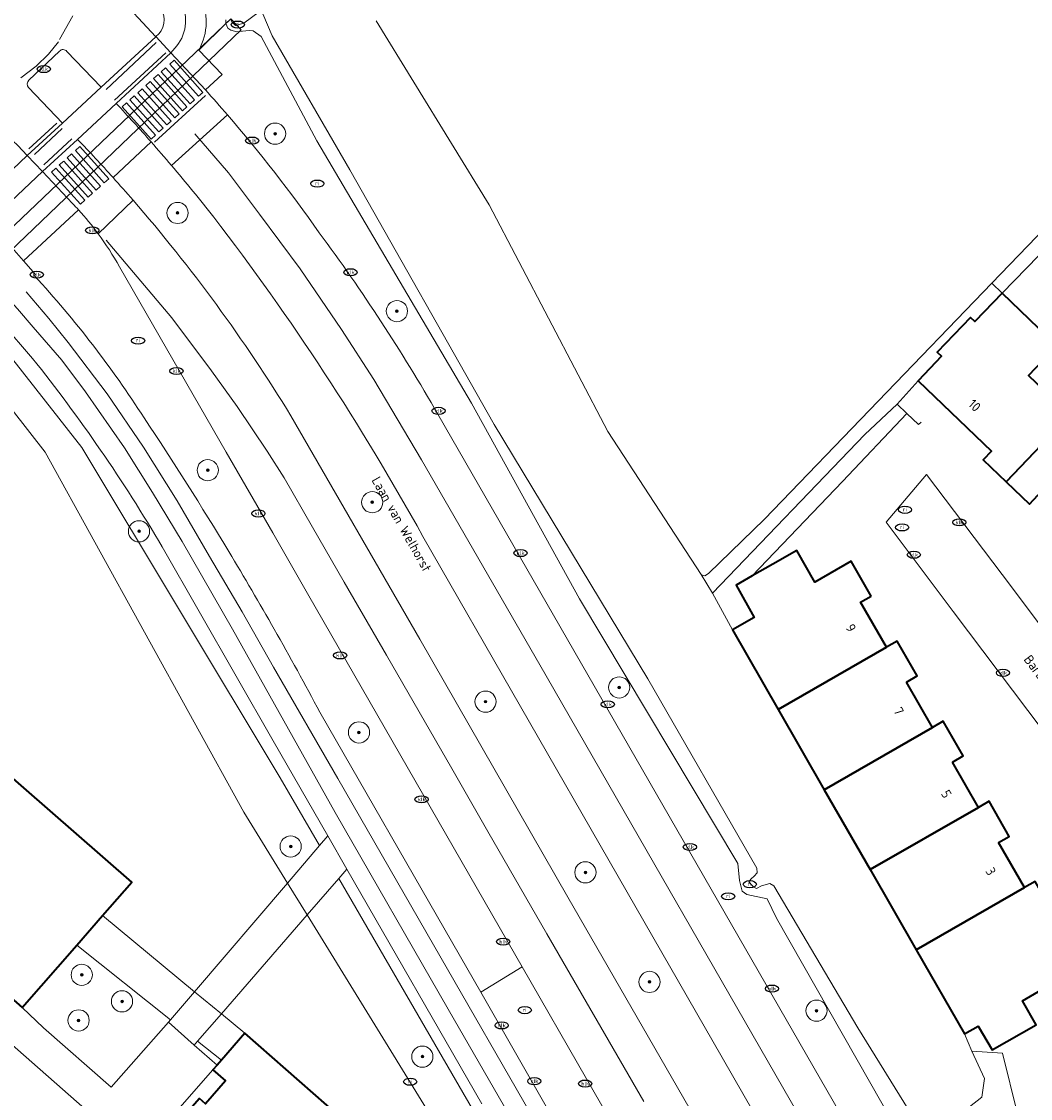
# Model space of a CAD drawing. Header units: metres. Extents: x 103671 to 105190, y 427150 to 429171.
# Tile 178 of 256: x 103760 to 103855, y 428050 to 428152. Entities that reach past the tile are written whole.
import ezdxf
from ezdxf.enums import TextEntityAlignment as Align

# ---------------------------------------------------------------- set-up
doc = ezdxf.new("R2010")
doc.units = ezdxf.units.M
for name, color, linetype, lineweight in [('B-WE-GR-BEPLANTING_CULTUUR_BOSPLANTSOEN-GV', 253, 'Continuous', 18), ('B-WE-GR-BOOM-S', 253, 'Continuous', 25), ('B-WE-IE-MEUBILAIR-S', 253, 'Continuous', 25), ('B-WE-IE-TERREINAFSCHEIDING_KUNSTMATIG_MUUR-G', 253, 'IE-TERREINAFSCHEIDING_KUNSTMATIG-SO', 18), ('B-WE-KW-KUNSTWERK_DEK-GV', 253, 'Continuous', 18), ('B-WE-KW-KUNSTWERK_DUIKER-GV', 253, 'Continuous', 18), ('B-WE-OG-BEBOUWING-GV', 253, 'Continuous', 35), ('B-WE-OG-BEBOUWING-T18', 7, 'Continuous', 18), ('B-WE-OG-TERREIN_BEGROEID-GV', 253, 'Continuous', 18), ('B-WE-OG-TERREIN_ERF-GV', 253, 'Continuous', 18), ('B-WE-OG-TERREIN_OEVER-GV', 253, 'Continuous', 18), ('B-WE-OG-TOPOGRAFIE-T18', 7, 'Continuous', 18), ('B-WE-OG-WATER_SLOOT-GV', 253, 'Continuous', 18), ('B-WE-OG-WEG-GV', 253, 'Continuous', 18), ('B-WE-VH-GESLOTENVERHARDING_ASFALT-GV', 253, 'Continuous', 18), ('B-WE-VH-OPENVERHARDING-GV', 253, 'Continuous', 18), ('B-WE-VH-OPENVERHARDING_BETONSTRAATSTEEN-GV', 253, 'Continuous', 18), ('B-WE-VH-OPENVERHARDING_SIERBESTRATING-GV', 253, 'Continuous', 18), ('B-WE-VH-OPENVERHARDING_TEGEL-GV', 253, 'Continuous', 18), ('B-WE-VW-MARKERING_PICTOGRAM-G', 253, 'Continuous', 18)]:
    doc.layers.add(name, color=color, linetype=linetype, lineweight=lineweight)
doc.styles.add('NLCS-ISO', font='NLCS-ISO.ttf')
doc.styles.add('NLCS-ISO-M500-T18', font='NLCS-ISO.ttf', dxfattribs={"height": 0.9})
doc.linetypes.add('IE-TERREINAFSCHEIDING_KUNSTMATIG-SO', pattern='A,4,[82,NLCS.SHX,S=0.75,R=90,X=0,Y=0],4,-2', length=10)

# ---------------------------------------------------------------- blocks, each defined once
blk = doc.blocks.new('SIE-MEUBILAIR_PUT_KOLK-SO')
blk.add_ellipse((0, 0), major_axis=(1.25, 0), ratio=0.54)
at = {"style": 'NLCS-ISO'}
blk.add_text('klk', height=0.75, dxfattribs=at).set_placement((0.03, 0), align=Align.MIDDLE_CENTER)
blk = doc.blocks.new('SIE-MEUBILAIR_PUT_RIOOLPUT-SO')
blk.add_ellipse((0, 0), major_axis=(1.25, 0), ratio=0.54)
at = {"style": 'NLCS-ISO'}
blk.add_text('ri', height=0.75, dxfattribs=at).set_placement((-0.04, 0.07), align=Align.MIDDLE_CENTER)
blk = doc.blocks.new('SGR-BOOM_GBKN-SO')
at = {"linetype": 'ByBlock', "lineweight": 18}
h = blk.add_hatch(color=0, dxfattribs=at)
h.dxf.hatch_style = 1
edge = h.paths.add_edge_path()
edge.add_arc((0, 0), 0.25, 0, 360)
at = {"color": 0, "linetype": 'ByBlock', "lineweight": 18}
for radius in [2, 0.25]:
    blk.add_circle((0, 0), radius, dxfattribs=at)
at = {"color": 0, "linetype": 'ByBlock', "lineweight": 18, "style": 'NLCS-ISO'}
blk.add_attdef('SOORT', (2.5, 0), '', height=1.5, dxfattribs=at)

msp = doc.modelspace()

# ---------------------------------------------------------------- linework, layer by layer
at = {"layer": 'B-WE-GR-BEPLANTING_CULTUUR_BOSPLANTSOEN-GV', "flags": 128}
msp.add_lwpolyline([(103836.966, 428108.629), (103843.045, 428115.037), (103842.124, 428115.911), (103839.061, 428113.054), (103824.711, 428098.095), (103826.579, 428094.633), (103828.623, 428095.813), (103826.924, 428098.859), (103828.453, 428099.728)], close=True, dxfattribs=at)
at = {"layer": 'B-WE-IE-TERREINAFSCHEIDING_KUNSTMATIG_MUUR-G', "flags": 128}
msp.add_lwpolyline([(103844.095, 428118.122), (103842.124, 428115.911), (103843.045, 428115.037), (103844.143, 428113.995), (103844.381, 428114.235)], dxfattribs=at)
at = {"layer": 'B-WE-KW-KUNSTWERK_DEK-GV', "flags": 128}
msp.add_lwpolyline([(103773.379, 428057.627), (103775.818, 428055.482), (103776.123, 428055.833), (103778.371, 428058.423), (103786.461, 428067.747), (103789.442, 428071.182), (103790.214, 428072.072), (103788.417, 428075.197), (103787.638, 428074.287), (103784.611, 428070.751), (103775.846, 428060.511), (103773.577, 428057.859)], close=True, dxfattribs=at)
at = {"layer": 'B-WE-KW-KUNSTWERK_DUIKER-GV', "flags": 128}
msp.add_lwpolyline([(103780.223, 428151.218), (103779.247, 428152.28), (103752.042, 428126.336), (103753.088, 428125.246)], close=True, dxfattribs=at)
at = {"layer": 'B-WE-OG-BEBOUWING-GV', "flags": 128}
for points in [[(103857.194, 428121.433), (103852.035, 428126.387), (103849.44, 428123.72), (103849.042, 428124.1), (103845.907, 428120.816), (103846.305, 428120.436), (103844.095, 428118.122), (103851.028, 428111.502), (103850.227, 428110.663), (103852.397, 428108.591), (103858.406, 428114.883), (103854.5, 428118.613)], [(103868.255, 428110.871), (103865.004, 428113.975), (103862.311, 428111.154), (103860.116, 428113.25), (103862.809, 428116.071), (103861.099, 428117.704), (103858.406, 428114.883), (103852.397, 428108.591), (103854.6, 428106.488), (103855.401, 428107.327), (103860.283, 428102.666), (103860.355, 428102.597)], [(103839.68, 428097.817), (103837.786, 428101.111), (103834.353, 428099.138), (103832.643, 428102.114), (103830.388, 428100.827), (103828.453, 428099.728), (103826.924, 428098.859), (103828.623, 428095.813), (103826.579, 428094.633), (103830.887, 428087.111), (103841.116, 428092.99), (103838.674, 428097.239)], [(103764.722, 428064.907), (103767.156, 428067.694), (103769.91, 428070.849), (103741.568, 428095.59), (103731.276, 428083.801), (103734.454, 428081.021), (103737.615, 428078.256), (103749.186, 428068.134), (103749.809, 428067.589), (103759.593, 428059.031)], [(103843, 428089.713), (103844.006, 428090.291), (103842.122, 428093.568), (103841.116, 428092.99), (103830.887, 428087.111), (103835.229, 428079.561), (103845.457, 428085.439)], [(103847.34, 428082.162), (103848.346, 428082.74), (103846.462, 428086.017), (103845.457, 428085.439), (103835.229, 428079.561), (103839.566, 428072.019), (103849.792, 428077.896)], [(103851.695, 428074.584), (103852.701, 428075.162), (103850.798, 428078.474), (103849.792, 428077.896), (103839.566, 428072.019), (103843.913, 428064.459), (103854.137, 428070.336)], [(103856.031, 428067.041), (103857.037, 428067.619), (103855.143, 428070.914), (103854.137, 428070.336), (103843.913, 428064.459), (103848.473, 428056.52), (103849.76, 428057.257), (103851.079, 428055.038), (103855.229, 428057.399), (103853.928, 428059.662), (103858.697, 428062.403)], [(103778.368, 428054.046), (103777.968, 428053.591), (103777.576, 428053.144), (103778.757, 428052.108), (103776.859, 428049.944), (103776.31, 428050.426), (103771.128, 428044.518), (103769.904, 428043.123), (103775.169, 428038.504), (103775.65, 428039.053), (103776.515, 428038.294), (103775.48, 428037.115), (103777.398, 428035.433), (103777.736, 428035.136), (103780.505, 428038.294), (103783.341, 428041.526), (103789.612, 428048.675), (103780.595, 428056.585)]]:
    msp.add_lwpolyline(points, close=True, dxfattribs=at)
at = {"layer": 'B-WE-OG-TERREIN_BEGROEID-GV', "flags": 128}
for points in [[(103768.444, 428154.619), (103772.173, 428150.578), (103772.184, 428150.587)], [(103757.213, 428136.711), (103760.039, 428139.375)]]:
    msp.add_lwpolyline(points, dxfattribs=at)
at = {"layer": 'B-WE-OG-TERREIN_BEGROEID-GV'}
for points in [[(103772.184, 428150.587, 0.3861664), (103772.655, 428153.253)], [(103760.039, 428139.375, 0.1986321), (103751.204, 428143.932)]]:
    msp.add_lwpolyline(points, format="xyb", dxfattribs=at)
at = {"layer": 'B-WE-OG-TERREIN_BEGROEID-GV', "flags": 128}
for points in [[(103764.722, 428064.907), (103759.593, 428059.031), (103761.6, 428057.105), (103767.974, 428051.507), (103773.379, 428057.627), (103773.577, 428057.859)], [(103812.823, 428052.289), (103806.74, 428062.87), (103802.835, 428060.462), (103808.88, 428049.912), (103812.345, 428043.865), (103819.861, 428030.887), (103823.812, 428033.174), (103822.063, 428036.218)], [(103776.123, 428055.833), (103775.818, 428055.482), (103777.968, 428053.591), (103778.368, 428054.046)]]:
    msp.add_lwpolyline(points, close=True, dxfattribs=at)
at = {"layer": 'B-WE-OG-TERREIN_ERF-GV', "flags": 128}
for points in [[(103792.971, 428152.067), (103803.625, 428134.717), (103814.814, 428113.335), (103823.629, 428099.863), (103823.726, 428099.791), (103823.968, 428099.744), (103824.329, 428099.964), (103829.611, 428105.075), (103851.045, 428127.332), (103855.261, 428131.71)], [(103860.057, 428134.63), (103852.035, 428126.387), (103857.194, 428121.433)], [(103855.401, 428107.327), (103854.6, 428106.488), (103852.397, 428108.591), (103850.227, 428110.663), (103851.028, 428111.502), (103844.095, 428118.122), (103842.124, 428115.911), (103843.045, 428115.037), (103836.966, 428108.629), (103828.453, 428099.728), (103830.388, 428100.827), (103832.643, 428102.114), (103834.353, 428099.138), (103837.786, 428101.111), (103839.68, 428097.817), (103838.674, 428097.239), (103841.116, 428092.99), (103842.122, 428093.568), (103844.006, 428090.291), (103843, 428089.713), (103845.457, 428085.439), (103846.462, 428086.017), (103848.346, 428082.74), (103847.34, 428082.162), (103849.792, 428077.896), (103850.798, 428078.474), (103852.701, 428075.162), (103851.695, 428074.584), (103854.137, 428070.336), (103855.143, 428070.914)], [(103863.126, 428075.464), (103857.24, 428083.31), (103847.388, 428096.371), (103841.084, 428104.785), (103844.892, 428109.303), (103852.892, 428098.707), (103860.812, 428088.147), (103867.892, 428078.794)], [(103858.697, 428062.403), (103853.928, 428059.662), (103855.229, 428057.399), (103851.079, 428055.038), (103849.76, 428057.257), (103848.473, 428056.52), (103849.152, 428054.888), (103852.069, 428054.699), (103853.475, 428048.991)]]:
    msp.add_lwpolyline(points, dxfattribs=at)
msp.add_lwpolyline([(103857.194, 428121.433), (103854.5, 428118.613), (103858.406, 428114.883), (103861.099, 428117.704)], close=True, dxfattribs=at)
at = {"layer": 'B-WE-OG-TERREIN_OEVER-GV', "flags": 128}
for points in [[(103781.93, 428152.923), (103780.487, 428151.85), (103779.691, 428151.651), (103779.399, 428151.963), (103779.228, 428152.228), (103778.786, 428151.826), (103778.994, 428151.4), (103779.264, 428151.181), (103779.818, 428151.043), (103780.371, 428151.11), (103780.987, 428151.161), (103781.366, 428151.148), (103782.128, 428150.584), (103787.362, 428140.761), (103801.972, 428116.007), (103812.146, 428097.559), (103827.089, 428072.602), (103827.242, 428070.992), (103827.502, 428069.982), (103827.946, 428069.669), (103829.845, 428069.256), (103830.727, 428067.429), (103843.263, 428045.473)], [(103778.784, 428152.173), (103778.786, 428151.826), (103779.228, 428152.228)], [(103843.559, 428048.759), (103838.403, 428057.109), (103830.482, 428070.49), (103830.094, 428070.729), (103829.322, 428070.506), (103828.865, 428070.237), (103828.574, 428070.405), (103828.307, 428070.644), (103828.136, 428070.861), (103828.351, 428071.152), (103828.615, 428071.42), (103828.903, 428071.736), (103828.876, 428072.147), (103818.605, 428090.031), (103804.088, 428114), (103790.489, 428138.023), (103783.153, 428150.66), (103782.269, 428152.732)], [(103789.442, 428071.182), (103786.461, 428067.747), (103797.725, 428049.448)], [(103802.421, 428048.828), (103789.442, 428071.182)], [(103853.475, 428048.991), (103852.069, 428054.699), (103849.152, 428054.888), (103850.369, 428052.328), (103850.117, 428050.565), (103848.229, 428049.075)]]:
    msp.add_lwpolyline(points, dxfattribs=at)
for points in [[(103753.974, 428126.113), (103753.205, 428125.38), (103753.332, 428125.253), (103751.924, 428123.928), (103761.762, 428111.407), (103780.489, 428077.448), (103784.611, 428070.751), (103787.638, 428074.287), (103783.919, 428080.693), (103765.212, 428111.838)], [(103790.214, 428072.072), (103788.417, 428075.197), (103787.638, 428074.287), (103784.611, 428070.751), (103786.461, 428067.747), (103789.442, 428071.182)], [(103767.156, 428067.694), (103764.722, 428064.907), (103773.577, 428057.859), (103775.846, 428060.511)], [(103778.371, 428058.423), (103775.846, 428060.511), (103773.577, 428057.859), (103773.379, 428057.627), (103775.818, 428055.482), (103776.123, 428055.833)], [(103780.595, 428056.585), (103778.371, 428058.423), (103776.123, 428055.833), (103778.368, 428054.046)]]:
    msp.add_lwpolyline(points, close=True, dxfattribs=at)
at = {"layer": 'B-WE-OG-WATER_SLOOT-GV', "flags": 128}
for points in [[(103883.35, 428159.737), (103893.818, 428170.456), (103894.951, 428170.317), (103893.279, 428172.587), (103859.683, 428136.372), (103855.261, 428131.71), (103851.045, 428127.332), (103852.035, 428126.387), (103860.057, 428134.63)], [(103839.061, 428113.054), (103842.124, 428115.911), (103844.095, 428118.122), (103846.305, 428120.436), (103845.907, 428120.816), (103849.042, 428124.1), (103849.44, 428123.72), (103852.035, 428126.387), (103851.045, 428127.332), (103829.611, 428105.075), (103824.329, 428099.964), (103823.968, 428099.744), (103823.726, 428099.791), (103823.629, 428099.863), (103824.711, 428098.095)]]:
    msp.add_lwpolyline(points, close=True, dxfattribs=at)
for points in [[(103779.228, 428152.228), (103779.399, 428151.963), (103779.691, 428151.651), (103780.487, 428151.85), (103781.93, 428152.923)], [(103782.269, 428152.732), (103783.153, 428150.66), (103790.489, 428138.023), (103804.088, 428114), (103818.605, 428090.031), (103828.876, 428072.147), (103828.903, 428071.736), (103828.615, 428071.42), (103828.351, 428071.152), (103828.136, 428070.861), (103828.307, 428070.644), (103828.574, 428070.405), (103828.865, 428070.237), (103829.322, 428070.506), (103830.094, 428070.729), (103830.482, 428070.49), (103838.403, 428057.109), (103843.559, 428048.759)], [(103848.229, 428049.075), (103850.117, 428050.565), (103850.369, 428052.328), (103849.152, 428054.888), (103848.473, 428056.52), (103843.913, 428064.459), (103839.566, 428072.019), (103835.229, 428079.561), (103830.887, 428087.111), (103826.579, 428094.633), (103824.711, 428098.095), (103823.629, 428099.863), (103814.814, 428113.335), (103803.625, 428134.717), (103792.971, 428152.067)], [(103780.489, 428077.448), (103761.762, 428111.407), (103751.924, 428123.928), (103751.739, 428123.754), (103751.634, 428123.884), (103735.731, 428122.358), (103706.688, 428100.076), (103722.27, 428086.446), (103732.347, 428078.613), (103734.454, 428081.021), (103731.276, 428083.801), (103741.568, 428095.59), (103769.91, 428070.849), (103767.156, 428067.694), (103775.846, 428060.511), (103778.371, 428058.423), (103780.595, 428056.585), (103789.612, 428048.675), (103783.341, 428041.526), (103793.573, 428030.323), (103799.56, 428030.443), (103800.286, 428032.214)], [(103797.725, 428049.448), (103786.461, 428067.747), (103784.611, 428070.751), (103780.489, 428077.448)]]:
    msp.add_lwpolyline(points, dxfattribs=at)
at = {"layer": 'B-WE-OG-WEG-GV'}
for points in [[(103776.369, 428154.468, -0.2430072), (103776.254, 428149.32)], [(103776.862, 428145.564, -0.0058715), (103778.938, 428143.208)], [(103778.938, 428143.208, -0.0247678), (103787.599, 428132.095)], [(103773.658, 428138.442, 0.0038907), (103771.743, 428140.655)], [(103777.65, 428133.561, 0.0092329), (103773.658, 428138.442)], [(103768.16, 428137.29, -0.0047485), (103770.036, 428135.167)], [(103770.036, 428135.167, -0.0413364), (103784.92, 428114.835)], [(103766.749, 428131.993, 0.0246947), (103764.897, 428134.243)], [(103797.372, 428103.448, 0.0375859), (103777.65, 428133.561)], [(103768.757, 428128.89, 0.031521), (103766.749, 428131.993)], [(103787.599, 428132.095, -0.0293456), (103798.785, 428114.972)], [(103760.742, 428128.027, -0.0437733), (103771.078, 428114.63)], [(103772.774, 428102.475, 0.0359505), (103760.549, 428120.24)], [(103771.078, 428114.63, -0.0113368), (103779.072, 428102.019)], [(103779.072, 428102.019, -0.0064404), (103783.361, 428094.687)], [(103783.361, 428094.687, -0.0068098), (103787.665, 428086.863)]]:
    msp.add_lwpolyline(points, format="xyb", dxfattribs=at)
at = {"layer": 'B-WE-OG-WEG-GV', "flags": 128}
for points in [[(103776.254, 428149.32), (103778.786, 428151.826), (103778.784, 428152.173)], [(103843.263, 428045.473), (103830.727, 428067.429), (103829.845, 428069.256), (103827.946, 428069.669), (103827.502, 428069.982), (103827.242, 428070.992), (103827.089, 428072.602), (103812.146, 428097.559), (103801.972, 428116.007), (103787.362, 428140.761), (103782.128, 428150.584), (103781.366, 428151.148), (103780.987, 428151.161), (103780.371, 428151.11), (103779.818, 428151.043), (103779.264, 428151.181), (103778.994, 428151.4), (103778.786, 428151.826), (103776.254, 428149.32), (103778.433, 428147.027), (103776.862, 428145.564)], [(103771.743, 428140.655), (103768.16, 428137.29)], [(103764.897, 428134.243), (103759.71, 428129.446), (103760.832, 428128.161), (103760.742, 428128.027)], [(103787.665, 428086.863), (103800.198, 428065.063), (103802.835, 428060.462), (103806.74, 428062.87), (103786.627, 428097.854), (103783.21, 428103.797), (103778.837, 428111.404), (103768.757, 428128.89)], [(103760.549, 428120.24), (103754.808, 428126.908), (103753.974, 428126.113), (103765.212, 428111.838), (103783.919, 428080.693), (103787.638, 428074.287), (103788.417, 428075.197), (103783.259, 428084.164), (103772.774, 428102.475)], [(103784.92, 428114.835), (103797.106, 428093.756), (103811.059, 428069.412), (103823.056, 428048.585), (103828.158, 428039.726), (103829.867, 428036.758), (103834.215, 428039.308), (103832.553, 428042.202), (103825.605, 428054.298), (103815.786, 428071.378), (103797.372, 428103.448)], [(103798.785, 428114.972), (103838.709, 428045.6), (103840.441, 428042.59), (103842.124, 428043.474), (103845.729, 428036.91), (103852.404, 428043.629)], [(103790.214, 428072.072), (103789.442, 428071.182), (103802.421, 428048.828)], [(103802.947, 428049.937), (103790.214, 428072.072)]]:
    msp.add_lwpolyline(points, dxfattribs=at)
at = {"layer": 'B-WE-VH-GESLOTENVERHARDING_ASFALT-GV'}
for points in [[(103755.356, 428169.147, -0.9354246), (103746.005, 428150.408)], [(103774.161, 428149.705, 0.3155393), (103774.445, 428154.072)], [(103772.655, 428153.253, -0.3861664), (103772.184, 428150.587)], [(103763.104, 428149.222, -0.4552884), (103763.798, 428149.194)], [(103760.174, 428145.778, -0.4064969), (103760.215, 428146.489)], [(103778.938, 428143.208, 0.0058715), (103776.862, 428145.564)], [(103751.204, 428143.932, -0.1986321), (103760.039, 428139.375)], [(103768.453, 428144.28, -0.0071184), (103771.743, 428140.655)], [(103787.599, 428132.095, 0.0247678), (103778.938, 428143.208)], [(103768.16, 428137.29, 0.0080447), (103764.81, 428140.892)], [(103771.743, 428140.655, -0.0038907), (103773.658, 428138.442)], [(103773.658, 428138.442, -0.0092329), (103777.65, 428133.561)], [(103770.036, 428135.167, 0.0047485), (103768.16, 428137.29)], [(103764.329, 428134.848, -0.0059885), (103764.897, 428134.243)], [(103784.92, 428114.835, 0.0413364), (103770.036, 428135.167)], [(103764.897, 428134.243, -0.0246947), (103766.749, 428131.993)], [(103777.65, 428133.561, -0.0375859), (103797.372, 428103.448)], [(103766.749, 428131.993, -0.031521), (103768.757, 428128.89)], [(103798.785, 428114.972, 0.0293456), (103787.599, 428132.095)], [(103771.078, 428114.63, 0.0437733), (103760.742, 428128.027)], [(103779.072, 428102.019, 0.0113368), (103771.078, 428114.63)], [(103783.361, 428094.687, 0.0064404), (103779.072, 428102.019)], [(103787.665, 428086.863, 0.0068098), (103783.361, 428094.687)]]:
    msp.add_lwpolyline(points, format="xyb", dxfattribs=at)
at = {"layer": 'B-WE-VH-GESLOTENVERHARDING_ASFALT-GV', "flags": 128}
for points in [[(103763.798, 428149.194), (103767.015, 428145.819), (103772.173, 428150.578), (103768.444, 428154.619)], [(103772.184, 428150.587), (103773.594, 428149.071), (103774.161, 428149.705)], [(103760.215, 428146.489), (103763.104, 428149.222)], [(103776.862, 428145.564), (103773.594, 428149.071), (103768.453, 428144.28)], [(103760.039, 428139.375), (103763.371, 428142.422), (103760.174, 428145.778)], [(103778.938, 428143.208), (103773.658, 428138.442)], [(103773.658, 428138.442), (103778.938, 428143.208)], [(103764.81, 428140.892), (103761.507, 428137.867), (103764.329, 428134.848)], [(103757.941, 428134.488), (103761.507, 428137.867), (103760.039, 428139.375), (103757.213, 428136.711)], [(103770.036, 428135.167), (103766.749, 428131.993)], [(103766.749, 428131.993), (103770.036, 428135.167)], [(103760.742, 428128.027), (103760.832, 428128.161), (103759.71, 428129.446), (103757.735, 428131.709)], [(103768.757, 428128.89), (103778.837, 428111.404), (103783.21, 428103.797), (103786.627, 428097.854), (103806.74, 428062.87), (103812.823, 428052.289), (103822.063, 428036.218), (103828.158, 428039.726), (103823.056, 428048.585), (103811.059, 428069.412), (103797.106, 428093.756), (103784.92, 428114.835)], [(103758.129, 428126.021), (103759.139, 428124.909), (103760.628, 428123.193), (103763.314, 428120.066), (103765.54, 428117.094), (103769.232, 428111.808), (103771.878, 428107.577), (103774.673, 428102.968), (103779.425, 428094.711), (103789.099, 428077.424), (103799.762, 428058.875), (103813.084, 428035.757)], [(103797.372, 428103.448), (103815.786, 428071.378), (103825.605, 428054.298), (103832.553, 428042.202), (103838.709, 428045.6), (103798.785, 428114.972)], [(103808.88, 428049.912), (103802.835, 428060.462), (103800.198, 428065.063), (103787.665, 428086.863)]]:
    msp.add_lwpolyline(points, dxfattribs=at)
msp.add_lwpolyline([(103768.453, 428144.28), (103773.594, 428149.071), (103772.184, 428150.587), (103772.173, 428150.578), (103767.015, 428145.819), (103763.371, 428142.422), (103760.039, 428139.375), (103761.507, 428137.867), (103764.81, 428140.892)], close=True, dxfattribs=at)
at = {"layer": 'B-WE-VH-OPENVERHARDING-GV', "flags": 128}
for points in [[(103764.329, 428134.848), (103761.507, 428137.867), (103757.941, 428134.488)], [(103757.735, 428131.709), (103759.71, 428129.446), (103764.897, 428134.243)], [(103867.892, 428078.794), (103860.812, 428088.147), (103852.892, 428098.707), (103844.892, 428109.303), (103841.084, 428104.785), (103847.388, 428096.371), (103857.24, 428083.31), (103863.126, 428075.464)]]:
    msp.add_lwpolyline(points, dxfattribs=at)
at = {"layer": 'B-WE-VH-OPENVERHARDING-GV'}
msp.add_lwpolyline([(103764.897, 428134.243, 0.0059885), (103764.329, 428134.848)], format="xyb", dxfattribs=at)
at = {"layer": 'B-WE-VH-OPENVERHARDING-GV', "flags": 128}
msp.add_lwpolyline([(103773.379, 428057.627), (103775.818, 428055.482), (103776.123, 428055.833), (103778.371, 428058.423), (103786.461, 428067.747), (103789.442, 428071.182), (103790.214, 428072.072), (103788.417, 428075.197), (103787.638, 428074.287), (103784.611, 428070.751), (103775.846, 428060.511), (103773.577, 428057.859)], close=True, dxfattribs=at)
at = {"layer": 'B-WE-VH-OPENVERHARDING_BETONSTRAATSTEEN-GV', "flags": 128}
for points in [[(103760.174, 428145.778), (103763.371, 428142.422), (103767.015, 428145.819), (103763.798, 428149.194)], [(103763.104, 428149.222), (103760.215, 428146.489)], [(103768.453, 428144.28), (103764.81, 428140.892)], [(103768.16, 428137.29), (103771.743, 428140.655)], [(103734.946, 428004.59), (103761.021, 428034.153), (103766.37, 428040.217), (103769.904, 428043.123), (103769.271, 428043.678), (103770.495, 428045.073), (103758.373, 428055.708), (103751.578, 428061.729), (103748.692, 428058.441), (103719.997, 428025.151), (103716.08, 428020.624), (103716.043, 428020.611), (103715.382, 428020.435), (103714.326, 428020.285), (103713.099, 428020.3), (103711.822, 428020.578), (103732.658, 428002.304), (103733.705, 428001.385), (103734.202, 428000.949)]]:
    msp.add_lwpolyline(points, dxfattribs=at)
at = {"layer": 'B-WE-VH-OPENVERHARDING_BETONSTRAATSTEEN-GV'}
for points in [[(103763.798, 428149.194, 0.4552884), (103763.104, 428149.222)], [(103760.215, 428146.489, 0.4064969), (103760.174, 428145.778)], [(103771.743, 428140.655, 0.0071184), (103768.453, 428144.28)], [(103764.81, 428140.892, -0.0080447), (103768.16, 428137.29)]]:
    msp.add_lwpolyline(points, format="xyb", dxfattribs=at)
at = {"layer": 'B-WE-VH-OPENVERHARDING_SIERBESTRATING-GV'}
msp.add_lwpolyline([(103746.005, 428150.408, 0.9354246), (103755.356, 428169.147)], format="xyb", dxfattribs=at)
at = {"layer": 'B-WE-VH-OPENVERHARDING_TEGEL-GV'}
for points in [[(103774.445, 428154.072, -0.3155393), (103774.161, 428149.705)], [(103776.254, 428149.32, 0.2430072), (103776.369, 428154.468)], [(103760.549, 428120.24, -0.0359505), (103772.774, 428102.475)]]:
    msp.add_lwpolyline(points, format="xyb", dxfattribs=at)
at = {"layer": 'B-WE-VH-OPENVERHARDING_TEGEL-GV', "flags": 128}
for points in [[(103774.161, 428149.705), (103773.594, 428149.071), (103776.862, 428145.564), (103778.433, 428147.027), (103776.254, 428149.32)], [(103745.083, 428136.945), (103750.531, 428131.63), (103753.983, 428127.867), (103754.808, 428126.908), (103760.549, 428120.24)], [(103812.226, 428033.742), (103817.945, 428023.703), (103824.564, 428012.134), (103825.868, 428013.453), (103824.073, 428016.549), (103819.458, 428024.616), (103813.084, 428035.757), (103799.762, 428058.875), (103789.099, 428077.424), (103779.425, 428094.711), (103774.673, 428102.968), (103771.878, 428107.577), (103769.232, 428111.808), (103765.54, 428117.094), (103763.314, 428120.066), (103760.628, 428123.193), (103759.139, 428124.909), (103758.129, 428126.021)], [(103772.774, 428102.475), (103783.259, 428084.164), (103788.417, 428075.197), (103790.214, 428072.072), (103802.947, 428049.937)]]:
    msp.add_lwpolyline(points, dxfattribs=at)
for points in [[(103777.968, 428053.591), (103775.818, 428055.482), (103773.379, 428057.627), (103767.974, 428051.507), (103761.6, 428057.105), (103759.593, 428059.031), (103749.809, 428067.589), (103748.661, 428066.275), (103743.991, 428060.932), (103734.083, 428049.595), (103735.057, 428048.749), (103745.774, 428060.88), (103748.692, 428058.441), (103751.578, 428061.729), (103758.373, 428055.708), (103770.495, 428045.073), (103777.576, 428053.144)], [(103769.904, 428043.123), (103771.128, 428044.518), (103776.31, 428050.426), (103776.859, 428049.944), (103778.757, 428052.108), (103777.576, 428053.144), (103770.495, 428045.073), (103769.271, 428043.678)]]:
    msp.add_lwpolyline(points, close=True, dxfattribs=at)
at = {"layer": 'B-WE-VW-MARKERING_PICTOGRAM-G', "flags": 128}
for points in [[(103763.108, 428150.331), (103764.36, 428152.557)], [(103762.065, 428148.945), (103762.995, 428150.09)], [(103767.491, 428145.611), (103772.234, 428150.026)], [(103760.913, 428147.801), (103762.065, 428148.945)], [(103768.295, 428144.587), (103773.132, 428149.048)], [(103773.905, 428148.365), (103773.493, 428147.995)], [(103773.493, 428147.995), (103776.221, 428144.959)], [(103776.634, 428145.329), (103773.905, 428148.365)], [(103759.443, 428146.691), (103760.913, 428147.801)], [(103772.394, 428147.008), (103771.982, 428146.637)], [(103775.123, 428143.972), (103772.394, 428147.008)], [(103773.109, 428147.65), (103772.696, 428147.279)], [(103772.696, 428147.279), (103775.425, 428144.243)], [(103775.837, 428144.614), (103773.109, 428147.65)], [(103771.661, 428146.349), (103771.249, 428145.978)], [(103771.249, 428145.978), (103773.977, 428142.942)], [(103774.39, 428143.313), (103771.661, 428146.349)], [(103771.982, 428146.637), (103774.71, 428143.601)], [(103770.158, 428144.998), (103769.746, 428144.628)], [(103772.886, 428141.962), (103770.158, 428144.998)], [(103770.897, 428145.662), (103770.485, 428145.292)], [(103770.485, 428145.292), (103773.213, 428142.256)], [(103773.625, 428142.626), (103770.897, 428145.662)], [(103772.048, 428140.633), (103776.883, 428145.021)], [(103776.221, 428144.959), (103776.634, 428145.329)], [(103769.419, 428144.334), (103769.006, 428143.963)], [(103769.006, 428143.963), (103771.735, 428140.927)], [(103772.147, 428141.298), (103769.419, 428144.334)], [(103769.746, 428144.628), (103772.474, 428141.592)], [(103774.71, 428143.601), (103775.123, 428143.972)], [(103775.425, 428144.243), (103775.837, 428144.614)], [(103773.977, 428142.942), (103774.39, 428143.313)], [(103760.22, 428140.006), (103762.84, 428142.439)], [(103760.733, 428139.466), (103763.344, 428141.934)], [(103772.474, 428141.592), (103772.886, 428141.962)], [(103773.213, 428142.256), (103773.625, 428142.626)], [(103761.633, 428138.493), (103764.263, 428140.952)], [(103771.735, 428140.927), (103772.147, 428141.298)], [(103775.879, 428141.405), (103779.03, 428137.747)], [(103765.01, 428140.218), (103764.598, 428139.848)], [(103764.598, 428139.848), (103767.327, 428136.812)], [(103767.739, 428137.182), (103765.01, 428140.218)], [(103763.495, 428138.856), (103763.082, 428138.486)], [(103766.223, 428135.82), (103763.495, 428138.856)], [(103764.239, 428139.525), (103763.826, 428139.154)], [(103763.826, 428139.154), (103766.555, 428136.118)], [(103766.967, 428136.489), (103764.239, 428139.525)], [(103762.75, 428138.187), (103762.338, 428137.817)], [(103762.338, 428137.817), (103765.066, 428134.781)], [(103765.479, 428135.151), (103762.75, 428138.187)], [(103763.082, 428138.486), (103765.811, 428135.45)], [(103779.03, 428137.747), (103781.976, 428133.832)], [(103767.327, 428136.812), (103767.739, 428137.182)], [(103765.811, 428135.45), (103766.223, 428135.82)], [(103766.555, 428136.118), (103766.967, 428136.489)], [(103765.066, 428134.781), (103765.479, 428135.151)], [(103781.976, 428133.832), (103785.792, 428128.676)], [(103767.487, 428131.39), (103773.687, 428124.064)], [(103785.792, 428128.676), (103789.716, 428122.97)], [(103759.946, 428126.531), (103762.089, 428124.009)], [(103762.089, 428124.009), (103763.917, 428121.737)], [(103773.687, 428124.064), (103777.453, 428119.082)], [(103789.716, 428122.97), (103792.747, 428118.252)], [(103763.917, 428121.737), (103767.598, 428116.898)], [(103777.453, 428119.082), (103779.856, 428115.716)], [(103792.747, 428118.252), (103797.238, 428110.676)], [(103767.598, 428116.898), (103771.029, 428111.864)], [(103779.856, 428115.716), (103782.703, 428111.489)], [(103771.029, 428111.864), (103774.186, 428106.792)], [(103782.703, 428111.489), (103784.281, 428108.971)], [(103797.238, 428110.676), (103808.402, 428091.343)], [(103784.281, 428108.971), (103786.96, 428104.334)], [(103774.186, 428106.792), (103777.252, 428101.56)], [(103786.96, 428104.334), (103789.966, 428099.13)], [(103777.252, 428101.56), (103780.317, 428096.328)], [(103789.966, 428099.13), (103793.932, 428092.263)], [(103780.317, 428096.328), (103783.301, 428091.116)], [(103793.932, 428092.263), (103800.124, 428081.545)], [(103783.301, 428091.116), (103789.363, 428080.625)], [(103808.402, 428091.343), (103834.927, 428045.249)], [(103800.124, 428081.545), (103803.511, 428075.611)], [(103789.363, 428080.625), (103798.394, 428064.92)], [(103803.511, 428075.611), (103809.075, 428065.974)], [(103809.075, 428065.974), (103818.208, 428050.155)], [(103798.394, 428064.92), (103818.053, 428030.729)]]:
    msp.add_lwpolyline(points, dxfattribs=at)

# ---------------------------------------------------------------- block references
at = {"layer": 'B-WE-GR-BOOM-S', "xscale": 0.5, "yscale": 0.5, "zscale": 0.5}
for p in [(103783.437, 428141.433), (103774.237, 428133.958), (103794.93, 428124.697), (103777.087, 428109.695), (103792.6, 428106.674), (103770.603, 428103.932), (103815.895, 428089.204), (103803.29, 428087.864), (103791.349, 428084.963), (103784.908, 428074.207), (103812.71, 428071.764), (103765.2, 428062.1), (103818.757, 428061.431), (103769, 428059.6), (103834.514, 428058.718), (103764.9, 428057.8), (103797.331, 428054.383)]:
    msp.add_blockref('SGR-BOOM_GBKN-SO', p, dxfattribs=at)
at = {"layer": 'B-WE-IE-MEUBILAIR-S', "xscale": 0.5, "yscale": 0.5, "zscale": 0.5}
for name, p in [('SIE-MEUBILAIR_PUT_RIOOLPUT-SO', (103779.919, 428151.72)), ('SIE-MEUBILAIR_PUT_KOLK-SO', (103761.62, 428147.53)), ('SIE-MEUBILAIR_PUT_KOLK-SO', (103781.28, 428140.78)), ('SIE-MEUBILAIR_PUT_RIOOLPUT-SO', (103787.423, 428136.726)), ('SIE-MEUBILAIR_PUT_KOLK-SO', (103766.19, 428132.32)), ('SIE-MEUBILAIR_PUT_KOLK-SO', (103790.55, 428128.36)), ('SIE-MEUBILAIR_PUT_KOLK-SO', (103760.967, 428128.134)), ('SIE-MEUBILAIR_PUT_RIOOLPUT-SO', (103770.512, 428121.914)), ('SIE-MEUBILAIR_PUT_KOLK-SO', (103774.13, 428119.05)), ('SIE-MEUBILAIR_PUT_KOLK-SO', (103798.86, 428115.29)), ('SIE-MEUBILAIR_PUT_RIOOLPUT-SO', (103842.858, 428105.96)), ('SIE-MEUBILAIR_PUT_KOLK-SO', (103781.86, 428105.61)), ('SIE-MEUBILAIR_PUT_RIOOLPUT-SO', (103842.582, 428104.3)), ('SIE-MEUBILAIR_PUT_KOLK-SO', (103847.981, 428104.776)), ('SIE-MEUBILAIR_PUT_KOLK-SO', (103806.59, 428101.88)), ('SIE-MEUBILAIR_PUT_KOLK-SO', (103843.694, 428101.721)), ('SIE-MEUBILAIR_PUT_KOLK-SO', (103789.57, 428092.23)), ('SIE-MEUBILAIR_PUT_KOLK-SO', (103852.102, 428090.581)), ('SIE-MEUBILAIR_PUT_KOLK-SO', (103814.82, 428087.61)), ('SIE-MEUBILAIR_PUT_KOLK-SO', (103797.26, 428078.65)), ('SIE-MEUBILAIR_PUT_KOLK-SO', (103822.57, 428074.16)), ('SIE-MEUBILAIR_PUT_RIOOLPUT-SO', (103828.218, 428070.645)), ('SIE-MEUBILAIR_PUT_RIOOLPUT-SO', (103826.174, 428069.501)), ('SIE-MEUBILAIR_PUT_KOLK-SO', (103804.95, 428065.23)), ('SIE-MEUBILAIR_PUT_KOLK-SO', (103830.31, 428060.8)), ('SIE-MEUBILAIR_PUT_RIOOLPUT-SO', (103806.991, 428058.775)), ('SIE-MEUBILAIR_PUT_KOLK-SO', (103804.81, 428057.33)), ('SIE-MEUBILAIR_PUT_RIOOLPUT-SO', (103796.176, 428052.017)), ('SIE-MEUBILAIR_PUT_KOLK-SO', (103807.89, 428052.07)), ('SIE-MEUBILAIR_PUT_KOLK-SO', (103812.69, 428051.84))]:
    msp.add_blockref(name, p, dxfattribs=at)

# ---------------------------------------------------------------- texts
at = {"layer": 'B-WE-OG-BEBOUWING-T18', "style": 'NLCS-ISO-M500-T18'}
for s, rotation, p in [('10', 316.3, (103849.421, 428115.802)), ('9', 299.9, (103837.759, 428094.817)), ('7', 299.9, (103842.27, 428086.969)), ('5', 299.9, (103846.762, 428079.155)), ('3', 299.9, (103850.954, 428071.86))]:
    msp.add_text(s, height=0.9, rotation=rotation, dxfattribs=at).set_placement(p, align=Align.MIDDLE)
at = {"layer": 'B-WE-OG-TOPOGRAFIE-T18', "style": 'NLCS-ISO-M500-T18'}
for s, rotation, p in [('Laan van Welhorst', 299.5, (103795.377, 428104.602)), ('Barbeel', 307, (103855.59, 428090.479))]:
    msp.add_text(s, height=0.9, rotation=rotation, dxfattribs=at).set_placement(p, align=Align.MIDDLE)

doc.saveas('drawing.dxf')
